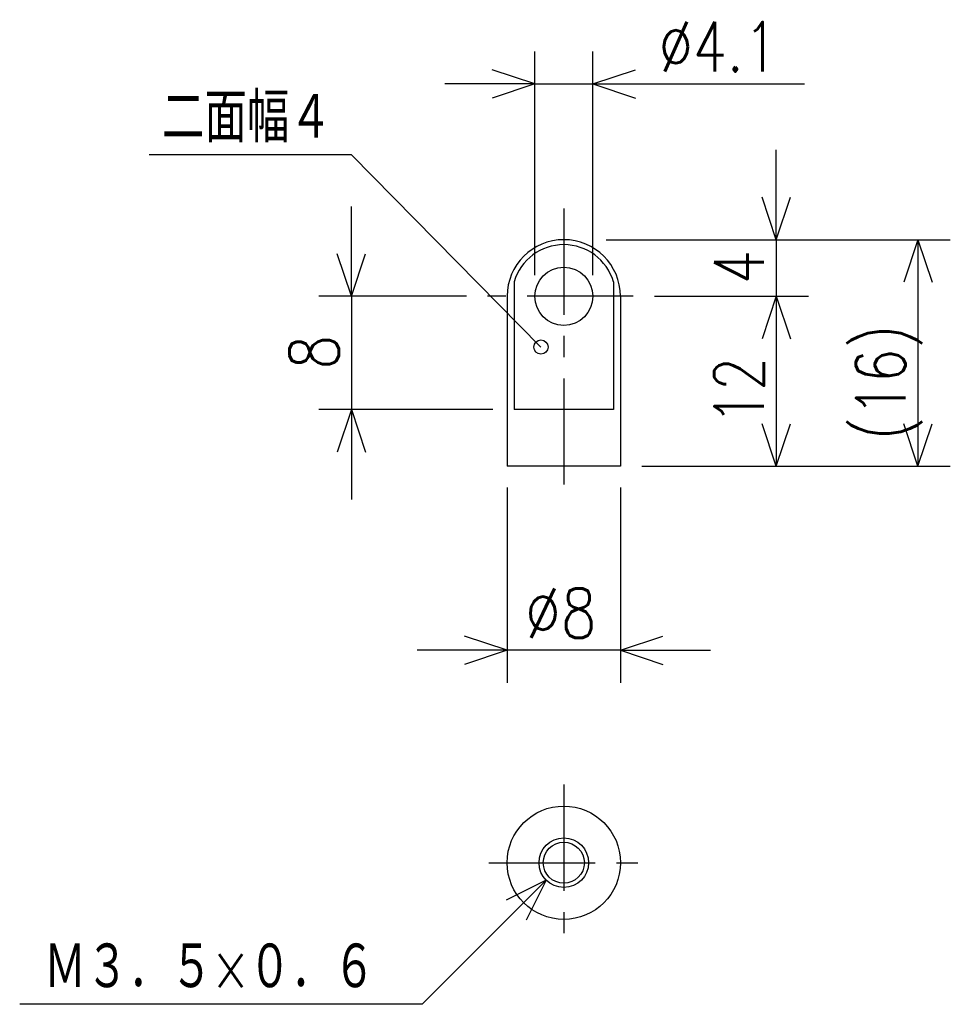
# Model space of a CAD drawing. Extents: x -118.9 to -53.2, y 110 to 179.5.
import ezdxf

# ---------------------------------------------------------------- set-up
doc = ezdxf.new("R2010")
doc.units = 0
doc.linetypes.add('CENTER', pattern=[12, 7.5, -1.5, 1.5, -1.5])
doc.layers.get('0').update_dxf_attribs({"linetype": 'CONTINUOUS'})
doc.styles.get("Standard").update_dxf_attribs({"font": 'txt', "bigfont": 'BIGFONT'})

msp = doc.modelspace()

# ---------------------------------------------------------------- linework, layer by layer
at = {"color": 7, "linetype": 'CONTINUOUS'}
for p, q in [((-82.524269, 161.4688), (-82.524269, 177.25479)), ((-78.424263, 161.4688), (-78.424263, 177.25479)), ((-82.524269, 174.9688), (-85.524269, 175.9688)), ((-78.424263, 174.9688), (-75.424263, 175.9688)), ((-82.524269, 174.9688), (-88.874269, 174.9688)), ((-82.524269, 174.9688), (-85.524269, 173.9688)), ((-82.524269, 174.9688), (-78.424263, 174.9688)), ((-78.424263, 174.9688), (-63.476925, 174.9688)), ((-78.424263, 174.9688), (-75.424263, 173.9688)), ((-78.424263, 174.9688), (-72.074263, 174.9688)), ((-95.474274, 169.96878), (-109.75423, 169.96878)), ((-82.086716, 156.38991), (-95.474274, 169.96878)), ((-65.474266, 163.9688), (-65.474266, 170.3188)), ((-65.474266, 163.9688), (-66.474266, 166.9688)), ((-65.474266, 163.9688), (-64.474266, 166.9688)), ((-95.474266, 159.9688), (-95.474266, 166.3188)), ((-77.474266, 163.9688), (-53.188267, 163.9688)), ((-77.474266, 163.9688), (-63.188267, 163.9688)), ((-65.474266, 163.9688), (-65.474266, 159.9688)), ((-55.47427, 163.9688), (-56.47427, 160.9688)), ((-55.47427, 163.9688), (-55.47427, 147.9688)), ((-55.47427, 163.9688), (-54.47427, 160.9688)), ((-95.474266, 159.9688), (-96.474266, 162.9688)), ((-95.474266, 159.9688), (-94.474266, 162.9688)), ((-83.974266, 161.00441), (-83.974266, 151.9688)), ((-76.974266, 161.00441), (-76.974266, 151.9688)), ((-87.352661, 159.9688), (-97.760269, 159.9688)), ((-95.474266, 159.9688), (-95.474266, 151.9688)), ((-84.474266, 159.9688), (-84.474266, 147.9688)), ((-76.474266, 159.9688), (-76.474266, 147.9688)), ((-74.07032, 159.9688), (-63.188267, 159.9688)), ((-74.07032, 159.9688), (-63.188267, 159.9688)), ((-65.474266, 159.9688), (-66.474266, 156.9688)), ((-65.474266, 159.9688), (-66.474266, 156.9688)), ((-65.474266, 159.9688), (-65.474266, 147.9688)), ((-65.474266, 159.9688), (-64.474266, 156.9688)), ((-65.474266, 159.9688), (-64.474266, 156.9688)), ((-65.474266, 159.9688), (-65.474266, 153.6188)), ((-85.474266, 151.9688), (-97.760269, 151.9688)), ((-95.474266, 151.9688), (-96.474266, 148.9688)), ((-95.474266, 151.9688), (-94.474266, 148.9688)), ((-95.474266, 151.9688), (-95.474266, 145.6188)), ((-76.974266, 151.9688), (-83.974266, 151.9688)), ((-65.474266, 147.9688), (-66.474266, 150.9688)), ((-65.474266, 147.9688), (-64.474266, 150.9688)), ((-55.47427, 147.9688), (-56.47427, 150.9688)), ((-55.47427, 147.9688), (-54.47427, 150.9688)), ((-76.474266, 147.9688), (-84.474266, 147.9688)), ((-74.974266, 147.9688), (-63.188267, 147.9688)), ((-74.974266, 147.9688), (-53.188267, 147.9688)), ((-84.474266, 146.4688), (-84.474266, 132.6828)), ((-76.474266, 146.4688), (-76.474266, 132.6828)), ((-84.474266, 134.9688), (-87.474266, 135.9688)), ((-76.474266, 134.9688), (-73.474266, 135.9688)), ((-84.474266, 134.9688), (-90.824266, 134.9688)), ((-84.474266, 134.9688), (-87.474266, 133.9688)), ((-76.474266, 134.9688), (-84.474266, 134.9688)), ((-76.474266, 134.9688), (-73.474266, 133.9688)), ((-76.474266, 134.9688), (-70.124266, 134.9688)), ((-81.7117, 118.73135), (-90.474258, 109.96878)), ((-81.7117, 118.73135), (-84.540127, 117.31713)), ((-81.7117, 118.73135), (-83.125913, 115.90292)), ((-90.474258, 109.96878), (-118.88819, 109.96878))]:
    msp.add_line(p, q, dxfattribs=at)
at = {"color": 7, "linetype": 'CENTER'}
for p, q in [((-80.474266, 166.16917), (-80.474266, 145.30188)), ((-75.57032, 159.9688), (-85.852661, 159.9688)), ((-80.474266, 125.48207), (-80.474266, 114.19482)), ((-85.75811, 119.96879), (-75.181862, 119.96879))]:
    msp.add_line(p, q, dxfattribs=at)
at = {"color": 7, "linetype": 'CONTINUOUS'}
for centre, radius in [((-80.474266, 159.9688), 2.05), ((-82.086716, 156.38991), 0.5), ((-80.474266, 119.96879), 4), ((-80.474266, 119.96879), 1.75), ((-80.474266, 119.96879), 1.45)]:
    msp.add_circle(centre, radius, dxfattribs=at)
for radius, start, end in [(4, 0, 180), (3.65, 16.482944, 163.51706)]:
    msp.add_arc((-80.474266, 159.9688), radius, start, end, dxfattribs=at)

# ---------------------------------------------------------------- texts
for s, width, p in [('%%C4.1', 0.8, (-73.762919, 175.8438)), ('二面幅４', 0.778304, (-108.84024, 170.84378)), ('%%C8', 0.844216, (-83.217266, 135.8438)), ('Ｍ３．５×０．６', 0.773088, (-117.17419, 110.84379))]:
    msp.add_text(s, height=3.5, dxfattribs=dict(at, width=width)).set_placement(p)
at = {"color": 7, "linetype": 'CONTINUOUS', "width": 0.8}
for s, p in [('4', (-66.349266, 160.8258)), ('8', (-96.349266, 154.8258)), ('(16)', (-56.34927, 149.79791)), ('12', (-66.349266, 150.88865))]:
    msp.add_text(s, height=3.5, rotation=90.000003, dxfattribs=at).set_placement(p)

doc.saveas('drawing.dxf')
